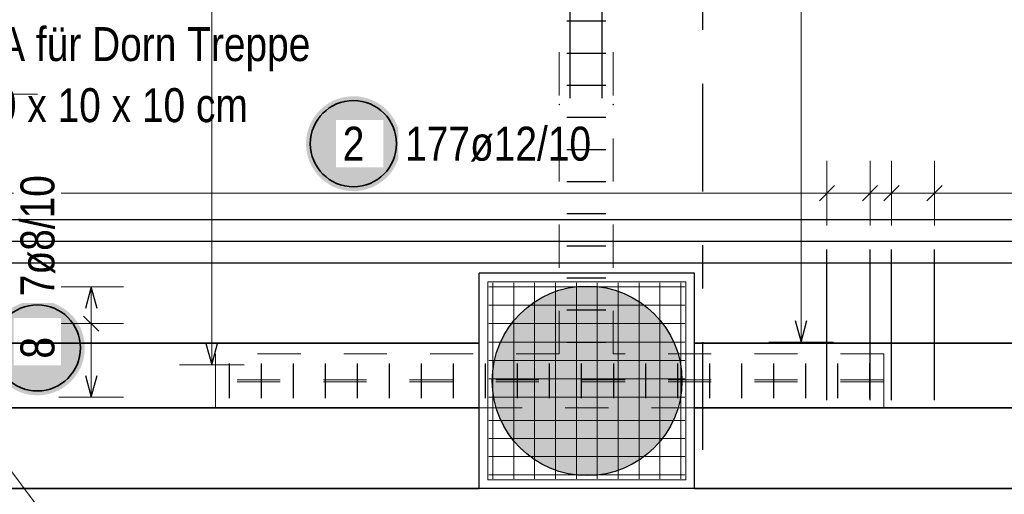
# Model space of a CAD drawing. Header units: millimetres. Extents: x -2.7 to 34.1, y -3.5 to 21.
# Tile 30 of 62: x 5.8 to 8.1, y 10.8 to 11.9. Entities that reach past the tile are written whole.
import ezdxf

# ---------------------------------------------------------------- set-up
doc = ezdxf.new("R2010")
doc.units = ezdxf.units.MM
doc.linetypes.add('DASHDOTX2', pattern=[2, 1, -0.5, 0, -0.5])
doc.linetypes.add('HIDDEN', pattern=[0.375, 0.25, -0.125])
for name, color, linetype, lineweight in [('Achsen', 7, 'Continuous', 20), ('Nplo Bewehrung', 7, 'Continuous', 20), ('Schnittlinien', 7, 'Continuous', 20)]:
    doc.layers.add(name, color=color, linetype=linetype, lineweight=lineweight)
doc.styles.add('Arial Narrow', font='ARIALN.TTF')

msp = doc.modelspace()

# ---------------------------------------------------------------- hatches: boundary and pattern name
at = {"lineweight": 25, "true_color": 0xd7ffd7}
msp.add_hatch(color=254, dxfattribs=at).paths.add_polyline_path([(7.345325, 11.058851), (7.345305, 11.061818), (7.345245, 11.064783), (7.345145, 11.067748), (7.345005, 11.070711), (7.344825, 11.073672), (7.344605, 11.07663), (7.344346, 11.079585), (7.344046, 11.082536), (7.343707, 11.085483), (7.343328, 11.088425), (7.342909, 11.091361), (7.342451, 11.094292), (7.341954, 11.097216), (7.341417, 11.100134), (7.340841, 11.103043), (7.340225, 11.105945), (7.339571, 11.108838), (7.338877, 11.111722), (7.338145, 11.114597), (7.337374, 11.117461), (7.336564, 11.120315), (7.335717, 11.123158), (7.33483, 11.125988), (7.333906, 11.128807), (7.332944, 11.131613), (7.331944, 11.134406), (7.330907, 11.137185), (7.329832, 11.139949), (7.32872, 11.142699), (7.327571, 11.145434), (7.326385, 11.148153), (7.325163, 11.150856), (7.323904, 11.153542), (7.322609, 11.15621), (7.321279, 11.158862), (7.319913, 11.161494), (7.318511, 11.164109), (7.317074, 11.166704), (7.315603, 11.169279), (7.314096, 11.171835), (7.312556, 11.17437), (7.310981, 11.176884), (7.309373, 11.179376), (7.307731, 11.181847), (7.306057, 11.184295), (7.304349, 11.18672), (7.302608, 11.189122), (7.300836, 11.191501), (7.299031, 11.193855), (7.297195, 11.196185), (7.295328, 11.19849), (7.29343, 11.200769), (7.291501, 11.203023), (7.289542, 11.20525), (7.287554, 11.207451), (7.285535, 11.209625), (7.283488, 11.211771), (7.281412, 11.21389), (7.279307, 11.21598), (7.277175, 11.218042), (7.275014, 11.220075), (7.272827, 11.222078), (7.270613, 11.224052), (7.268372, 11.225996), (7.266106, 11.22791), (7.263814, 11.229792), (7.261496, 11.231644), (7.259154, 11.233464), (7.256788, 11.235253), (7.254397, 11.237009), (7.251984, 11.238733), (7.249547, 11.240425), (7.247087, 11.242083), (7.244606, 11.243708), (7.242103, 11.2453), (7.239578, 11.246857), (7.237033, 11.248381), (7.234467, 11.24987), (7.231882, 11.251324), (7.229277, 11.252743), (7.226654, 11.254127), (7.224011, 11.255475), (7.221351, 11.256788), (7.218674, 11.258065), (7.21598, 11.259305), (7.213269, 11.260509), (7.210542, 11.261677), (7.207799, 11.262807), (7.205042, 11.263901), (7.20227, 11.264957), (7.199484, 11.265976), (7.196685, 11.266957), (7.193872, 11.2679), (7.191048, 11.268805), (7.188211, 11.269672), (7.185363, 11.270501), (7.182504, 11.271291), (7.179634, 11.272043), (7.176755, 11.272756), (7.173866, 11.27343), (7.170969, 11.274065), (7.168063, 11.27466), (7.165149, 11.275217), (7.162228, 11.275734), (7.159301, 11.276212), (7.156367, 11.27665), (7.153428, 11.277049), (7.150483, 11.277408), (7.147534, 11.277728), (7.144581, 11.278007), (7.141624, 11.278247), (7.138665, 11.278447), (7.135703, 11.278607), (7.132739, 11.278727), (7.129774, 11.278807), (7.126808, 11.278846), (7.123842, 11.278846), (7.120876, 11.278807), (7.11791, 11.278727), (7.114946, 11.278607), (7.111985, 11.278447), (7.109025, 11.278247), (7.106068, 11.278007), (7.103115, 11.277728), (7.100166, 11.277408), (7.097222, 11.277049), (7.094282, 11.27665), (7.091349, 11.276212), (7.088421, 11.275734), (7.0855, 11.275217), (7.082587, 11.27466), (7.079681, 11.274065), (7.076783, 11.27343), (7.073895, 11.272756), (7.071015, 11.272043), (7.068146, 11.271291), (7.065287, 11.270501), (7.062439, 11.269672), (7.059602, 11.268805), (7.056777, 11.2679), (7.053965, 11.266957), (7.051165, 11.265976), (7.048379, 11.264957), (7.045608, 11.263901), (7.04285, 11.262807), (7.040108, 11.261677), (7.037381, 11.260509), (7.03467, 11.259305), (7.031975, 11.258065), (7.029298, 11.256788), (7.026638, 11.255475), (7.023996, 11.254127), (7.021372, 11.252743), (7.018768, 11.251324), (7.016182, 11.24987), (7.013617, 11.248381), (7.011071, 11.246857), (7.008547, 11.2453), (7.006044, 11.243708), (7.003562, 11.242083), (7.001103, 11.240425), (6.998666, 11.238733), (6.996252, 11.237009), (6.993862, 11.235253), (6.991495, 11.233464), (6.989153, 11.231644), (6.986836, 11.229792), (6.984544, 11.22791), (6.982277, 11.225996), (6.980036, 11.224052), (6.977822, 11.222078), (6.975635, 11.220075), (6.973475, 11.218042), (6.971342, 11.21598), (6.969238, 11.21389), (6.967162, 11.211771), (6.965114, 11.209625), (6.963096, 11.207451), (6.961107, 11.20525), (6.959148, 11.203023), (6.957219, 11.200769), (6.955321, 11.19849), (6.953454, 11.196185), (6.951618, 11.193855), (6.949814, 11.191501), (6.948041, 11.189122), (6.946301, 11.18672), (6.944593, 11.184295), (6.942918, 11.181847), (6.941276, 11.179376), (6.939668, 11.176884), (6.938093, 11.17437), (6.936553, 11.171835), (6.935047, 11.169279), (6.933575, 11.166704), (6.932139, 11.164109), (6.930737, 11.161494), (6.929371, 11.158862), (6.92804, 11.15621), (6.926745, 11.153542), (6.925487, 11.150856), (6.924264, 11.148153), (6.923079, 11.145434), (6.92193, 11.142699), (6.920818, 11.139949), (6.919743, 11.137185), (6.918705, 11.134406), (6.917705, 11.131613), (6.916743, 11.128807), (6.915819, 11.125988), (6.914933, 11.123158), (6.914085, 11.120315), (6.913275, 11.117461), (6.912505, 11.114597), (6.911772, 11.111722), (6.911079, 11.108838), (6.910424, 11.105945), (6.909809, 11.103043), (6.909233, 11.100134), (6.908696, 11.097216), (6.908198, 11.094292), (6.90774, 11.091361), (6.907321, 11.088425), (6.906943, 11.085483), (6.906603, 11.082536), (6.906304, 11.079585), (6.906044, 11.07663), (6.905824, 11.073672), (6.905645, 11.070711), (6.905505, 11.067748), (6.905405, 11.064783), (6.905345, 11.061818), (6.905325, 11.058851), (6.905345, 11.055885), (6.905405, 11.05292), (6.905505, 11.049955), (6.905645, 11.046992), (6.905824, 11.044031), (6.906044, 11.041073), (6.906304, 11.038118), (6.906603, 11.035167), (6.906943, 11.03222), (6.907321, 11.029278), (6.90774, 11.026342), (6.908198, 11.023411), (6.908696, 11.020487), (6.909233, 11.017569), (6.909809, 11.01466), (6.910424, 11.011758), (6.911079, 11.008865), (6.911772, 11.005981), (6.912505, 11.003106), (6.913275, 11.000242), (6.914085, 10.997388), (6.914933, 10.994545), (6.915819, 10.991715), (6.916743, 10.988896), (6.917705, 10.98609), (6.918705, 10.983297), (6.919743, 10.980518), (6.920818, 10.977754), (6.92193, 10.975004), (6.923079, 10.972269), (6.924264, 10.96955), (6.925487, 10.966847), (6.926745, 10.964161), (6.92804, 10.961493), (6.929371, 10.958841), (6.930737, 10.956209), (6.932139, 10.953594), (6.933575, 10.950999), (6.935047, 10.948424), (6.936553, 10.945868), (6.938093, 10.943333), (6.939668, 10.940819), (6.941276, 10.938327), (6.942918, 10.935856), (6.944593, 10.933408), (6.946301, 10.930983), (6.948041, 10.928581), (6.949814, 10.926202), (6.951618, 10.923848), (6.953454, 10.921518), (6.955321, 10.919213), (6.957219, 10.916934), (6.959148, 10.91468), (6.961107, 10.912453), (6.963096, 10.910252), (6.965114, 10.908078), (6.967162, 10.905932), (6.969238, 10.903813), (6.971342, 10.901723), (6.973475, 10.899661), (6.975635, 10.897628), (6.977822, 10.895625), (6.980036, 10.893651), (6.982277, 10.891707), (6.984544, 10.889793), (6.986836, 10.887911), (6.989153, 10.886059), (6.991495, 10.884239), (6.993862, 10.88245), (6.996252, 10.880694), (6.998666, 10.878969), (7.001103, 10.877278), (7.003562, 10.87562), (7.006044, 10.873995), (7.008547, 10.872403), (7.011071, 10.870846), (7.013617, 10.869322), (7.016182, 10.867833), (7.018768, 10.866379), (7.021372, 10.86496), (7.023996, 10.863576), (7.026638, 10.862228), (7.029298, 10.860915), (7.031975, 10.859638), (7.03467, 10.858398), (7.037381, 10.857194), (7.040108, 10.856026), (7.04285, 10.854896), (7.045608, 10.853802), (7.048379, 10.852746), (7.051165, 10.851727), (7.053965, 10.850746), (7.056777, 10.849803), (7.059602, 10.848898), (7.062439, 10.848031), (7.065287, 10.847202), (7.068146, 10.846412), (7.071015, 10.84566), (7.073895, 10.844947), (7.076783, 10.844273), (7.079681, 10.843638), (7.082587, 10.843043), (7.0855, 10.842486), (7.088421, 10.841969), (7.091349, 10.841491), (7.094282, 10.841053), (7.097222, 10.840654), (7.100166, 10.840295), (7.103115, 10.839975), (7.106068, 10.839696), (7.109025, 10.839456), (7.111985, 10.839256), (7.114946, 10.839096), (7.11791, 10.838976), (7.120876, 10.838896), (7.123842, 10.838856), (7.126808, 10.838856), (7.129774, 10.838896), (7.132739, 10.838976), (7.135703, 10.839096), (7.138665, 10.839256), (7.141624, 10.839456), (7.144581, 10.839696), (7.147534, 10.839975), (7.150483, 10.840295), (7.153428, 10.840654), (7.156367, 10.841053), (7.159301, 10.841491), (7.162228, 10.841969), (7.165149, 10.842486), (7.168063, 10.843043), (7.170969, 10.843638), (7.173866, 10.844273), (7.176755, 10.844947), (7.179634, 10.84566), (7.182504, 10.846412), (7.185363, 10.847202), (7.188211, 10.848031), (7.191048, 10.848898), (7.193872, 10.849803), (7.196685, 10.850746), (7.199484, 10.851727), (7.20227, 10.852746), (7.205042, 10.853802), (7.207799, 10.854896), (7.210542, 10.856026), (7.213269, 10.857194), (7.21598, 10.858398), (7.218674, 10.859638), (7.221351, 10.860915), (7.224011, 10.862228), (7.226654, 10.863576), (7.229277, 10.86496), (7.231882, 10.866379), (7.234467, 10.867833), (7.237033, 10.869322), (7.239578, 10.870846), (7.242103, 10.872403), (7.244606, 10.873995), (7.247087, 10.87562), (7.249547, 10.877278), (7.251984, 10.878969), (7.254397, 10.880694), (7.256788, 10.88245), (7.259154, 10.884239), (7.261496, 10.886059), (7.263814, 10.887911), (7.266106, 10.889793), (7.268372, 10.891707), (7.270613, 10.893651), (7.272827, 10.895625), (7.275014, 10.897628), (7.277175, 10.899661), (7.279307, 10.901723), (7.281412, 10.903813), (7.283488, 10.905932), (7.285535, 10.908078), (7.287554, 10.910252), (7.289542, 10.912453), (7.291501, 10.91468), (7.29343, 10.916934), (7.295328, 10.919213), (7.297195, 10.921518), (7.299031, 10.923848), (7.300836, 10.926202), (7.302608, 10.928581), (7.304349, 10.930983), (7.306057, 10.933408), (7.307731, 10.935856), (7.309373, 10.938327), (7.310981, 10.940819), (7.312556, 10.943333), (7.314096, 10.945868), (7.315603, 10.948424), (7.317074, 10.950999), (7.318511, 10.953594), (7.319913, 10.956209), (7.321279, 10.958841), (7.322609, 10.961493), (7.323904, 10.964161), (7.325163, 10.966847), (7.326385, 10.96955), (7.327571, 10.972269), (7.32872, 10.975004), (7.329832, 10.977754), (7.330907, 10.980518), (7.331944, 10.983297), (7.332944, 10.98609), (7.333906, 10.988896), (7.33483, 10.991715), (7.335717, 10.994545), (7.336564, 10.997388), (7.337374, 11.000242), (7.338145, 11.003106), (7.338877, 11.005981), (7.339571, 11.008865), (7.340225, 11.011758), (7.340841, 11.01466), (7.341417, 11.017569), (7.341954, 11.020487), (7.342451, 11.023411), (7.342909, 11.026342), (7.343328, 11.029278), (7.343707, 11.03222), (7.344046, 11.035167), (7.344346, 11.038118), (7.344605, 11.041073), (7.344825, 11.044031), (7.345005, 11.046992), (7.345145, 11.049955), (7.345245, 11.05292), (7.345305, 11.055885)])
at = {"layer": 'Achsen', "lineweight": 25, "true_color": 0xffffff}
for points in [[(6.693171, 11.609259), (6.693104, 11.613098), (6.692903, 11.616932), (6.692568, 11.620757), (6.6921, 11.624568), (6.6915, 11.62836), (6.690767, 11.632129), (6.689903, 11.63587), (6.68891, 11.639579), (6.687787, 11.643251), (6.686537, 11.646881), (6.685161, 11.650466), (6.683661, 11.654), (6.682038, 11.65748), (6.680295, 11.660901), (6.678434, 11.664259), (6.676456, 11.66755), (6.674365, 11.67077), (6.672163, 11.673915), (6.669852, 11.676982), (6.667436, 11.679966), (6.664917, 11.682863), (6.662298, 11.685671), (6.659583, 11.688386), (6.656775, 11.691005), (6.653878, 11.693524), (6.650894, 11.69594), (6.647827, 11.698251), (6.644682, 11.700453), (6.641462, 11.702544), (6.638171, 11.704522), (6.634813, 11.706383), (6.631392, 11.708126), (6.627912, 11.709749), (6.624378, 11.711249), (6.620793, 11.712625), (6.617163, 11.713875), (6.613491, 11.714998), (6.609782, 11.715992), (6.606041, 11.716855), (6.602272, 11.717588), (6.59848, 11.718189), (6.594669, 11.718656), (6.590844, 11.718991), (6.58701, 11.719192), (6.583171, 11.719259), (6.579332, 11.719192), (6.575498, 11.718991), (6.571673, 11.718656), (6.567862, 11.718189), (6.56407, 11.717588), (6.560301, 11.716855), (6.55656, 11.715992), (6.552851, 11.714998), (6.549179, 11.713875), (6.545549, 11.712625), (6.541964, 11.711249), (6.53843, 11.709749), (6.53495, 11.708126), (6.531529, 11.706383), (6.528171, 11.704522), (6.52488, 11.702544), (6.52166, 11.700453), (6.518515, 11.698251), (6.515448, 11.69594), (6.512464, 11.693524), (6.509567, 11.691005), (6.506759, 11.688386), (6.504044, 11.685671), (6.501425, 11.682863), (6.498906, 11.679966), (6.49649, 11.676982), (6.494179, 11.673915), (6.491977, 11.67077), (6.489886, 11.66755), (6.487908, 11.664259), (6.486047, 11.660901), (6.484304, 11.65748), (6.482681, 11.654), (6.481181, 11.650466), (6.479805, 11.646881), (6.478555, 11.643251), (6.477432, 11.639579), (6.476438, 11.63587), (6.475575, 11.632129), (6.474842, 11.62836), (6.474241, 11.624568), (6.473774, 11.620757), (6.473439, 11.616932), (6.473238, 11.613098), (6.473171, 11.609259), (6.473238, 11.60542), (6.473439, 11.601586), (6.473774, 11.597761), (6.474241, 11.59395), (6.474842, 11.590158), (6.475575, 11.586389), (6.476438, 11.582648), (6.477432, 11.578939), (6.478555, 11.575267), (6.479805, 11.571637), (6.481181, 11.568052), (6.482681, 11.564518), (6.484304, 11.561038), (6.486047, 11.557617), (6.487908, 11.554259), (6.489886, 11.550968), (6.491977, 11.547748), (6.494179, 11.544603), (6.49649, 11.541536), (6.498906, 11.538552), (6.501425, 11.535655), (6.504044, 11.532847), (6.506759, 11.530132), (6.509567, 11.527513), (6.512464, 11.524994), (6.515448, 11.522578), (6.518515, 11.520267), (6.52166, 11.518065), (6.52488, 11.515974), (6.528171, 11.513996), (6.531529, 11.512135), (6.53495, 11.510392), (6.53843, 11.508769), (6.541964, 11.507269), (6.545549, 11.505893), (6.549179, 11.504643), (6.552851, 11.50352), (6.55656, 11.502526), (6.560301, 11.501663), (6.56407, 11.50093), (6.567862, 11.50033), (6.571673, 11.499862), (6.575498, 11.499527), (6.579332, 11.499326), (6.583171, 11.499259), (6.58701, 11.499326), (6.590844, 11.499527), (6.594669, 11.499862), (6.59848, 11.50033), (6.602272, 11.50093), (6.606041, 11.501663), (6.609782, 11.502526), (6.613491, 11.50352), (6.617163, 11.504643), (6.620793, 11.505893), (6.624378, 11.507269), (6.627912, 11.508769), (6.631392, 11.510392), (6.634813, 11.512135), (6.638171, 11.513996), (6.641462, 11.515974), (6.644682, 11.518065), (6.647827, 11.520267), (6.650894, 11.522578), (6.653878, 11.524994), (6.656775, 11.527513), (6.659583, 11.530132), (6.662298, 11.532847), (6.664917, 11.535655), (6.667436, 11.538552), (6.669852, 11.541536), (6.672163, 11.544603), (6.674365, 11.547748), (6.676456, 11.550968), (6.678434, 11.554259), (6.680295, 11.557617), (6.682038, 11.561038), (6.683661, 11.564518), (6.685161, 11.568052), (6.686537, 11.571637), (6.687787, 11.575267), (6.68891, 11.578939), (6.689903, 11.582648), (6.690767, 11.586389), (6.6915, 11.590158), (6.6921, 11.59395), (6.692568, 11.597761), (6.692903, 11.601586)], [(5.96, 11.135264), (5.959933, 11.139103), (5.959732, 11.142938), (5.959397, 11.146763), (5.958929, 11.150574), (5.958329, 11.154366), (5.957596, 11.158135), (5.956733, 11.161876), (5.955739, 11.165585), (5.954616, 11.169256), (5.953366, 11.172887), (5.95199, 11.176471), (5.95049, 11.180005), (5.948867, 11.183485), (5.947124, 11.186906), (5.945263, 11.190264), (5.943285, 11.193556), (5.941194, 11.196776), (5.938992, 11.199921), (5.936681, 11.202987), (5.934265, 11.205971), (5.931746, 11.208869), (5.929127, 11.211677), (5.926412, 11.214392), (5.923604, 11.21701), (5.920707, 11.219529), (5.917723, 11.221946), (5.914656, 11.224256), (5.911511, 11.226459), (5.908291, 11.22855), (5.905, 11.230527), (5.901642, 11.232389), (5.898221, 11.234132), (5.894741, 11.235754), (5.891207, 11.237255), (5.887622, 11.238631), (5.883992, 11.239881), (5.88032, 11.241003), (5.876611, 11.241997), (5.87287, 11.242861), (5.869101, 11.243593), (5.865309, 11.244194), (5.861498, 11.244662), (5.857673, 11.244997), (5.853839, 11.245197), (5.85, 11.245264), (5.846161, 11.245197), (5.842327, 11.244997), (5.838502, 11.244662), (5.834691, 11.244194), (5.830899, 11.243593), (5.82713, 11.242861), (5.823389, 11.241997), (5.81968, 11.241003), (5.816008, 11.239881), (5.812378, 11.238631), (5.808793, 11.237255), (5.805259, 11.235754), (5.801779, 11.234132), (5.798358, 11.232389), (5.795, 11.230527), (5.791709, 11.22855), (5.788489, 11.226459), (5.785344, 11.224256), (5.782277, 11.221946), (5.779293, 11.219529), (5.776396, 11.21701), (5.773588, 11.214392), (5.770873, 11.211677), (5.768254, 11.208869), (5.765735, 11.205971), (5.763319, 11.202987), (5.761008, 11.199921), (5.758806, 11.196776), (5.756715, 11.193556), (5.754737, 11.190264), (5.752876, 11.186906), (5.751133, 11.183485), (5.74951, 11.180005), (5.74801, 11.176471), (5.746634, 11.172887), (5.745384, 11.169256), (5.744261, 11.165585), (5.743267, 11.161876), (5.742404, 11.158135), (5.741671, 11.154366), (5.741071, 11.150574), (5.740603, 11.146763), (5.740268, 11.142938), (5.740067, 11.139103), (5.74, 11.135264), (5.740067, 11.131426), (5.740268, 11.127591), (5.740603, 11.123766), (5.741071, 11.119955), (5.741671, 11.116163), (5.742404, 11.112394), (5.743267, 11.108653), (5.744261, 11.104944), (5.745384, 11.101273), (5.746634, 11.097642), (5.74801, 11.094058), (5.74951, 11.090523), (5.751133, 11.087044), (5.752876, 11.083623), (5.754737, 11.080264), (5.756715, 11.076973), (5.758806, 11.073753), (5.761008, 11.070608), (5.763319, 11.067542), (5.765735, 11.064558), (5.768254, 11.06166), (5.770873, 11.058852), (5.773588, 11.056137), (5.776396, 11.053519), (5.779293, 11.051), (5.782277, 11.048583), (5.785344, 11.046273), (5.788489, 11.04407), (5.791709, 11.041979), (5.795, 11.040002), (5.798358, 11.03814), (5.801779, 11.036397), (5.805259, 11.034774), (5.808793, 11.033274), (5.812378, 11.031898), (5.816008, 11.030648), (5.81968, 11.029526), (5.823389, 11.028532), (5.82713, 11.027668), (5.830899, 11.026936), (5.834691, 11.026335), (5.838502, 11.025867), (5.842327, 11.025532), (5.846161, 11.025331), (5.85, 11.025264), (5.853839, 11.025331), (5.857673, 11.025532), (5.861498, 11.025867), (5.865309, 11.026335), (5.869101, 11.026936), (5.87287, 11.027668), (5.876611, 11.028532), (5.88032, 11.029526), (5.883992, 11.030648), (5.887622, 11.031898), (5.891207, 11.033274), (5.894741, 11.034774), (5.898221, 11.036397), (5.901642, 11.03814), (5.905, 11.040002), (5.908291, 11.041979), (5.911511, 11.04407), (5.914656, 11.046273), (5.917723, 11.048583), (5.920707, 11.051), (5.923604, 11.053519), (5.926412, 11.056137), (5.929127, 11.058852), (5.931746, 11.06166), (5.934265, 11.064558), (5.936681, 11.067542), (5.938992, 11.070608), (5.941194, 11.073753), (5.943285, 11.076973), (5.945263, 11.080264), (5.947124, 11.083623), (5.948867, 11.087044), (5.95049, 11.090523), (5.95199, 11.094058), (5.953366, 11.097642), (5.954616, 11.101273), (5.955739, 11.104944), (5.956733, 11.108653), (5.957596, 11.112394), (5.958329, 11.116163), (5.958929, 11.119955), (5.959397, 11.123766), (5.959732, 11.127591)]]:
    msp.add_hatch(color=7, dxfattribs=at).paths.add_polyline_path(points)

# ---------------------------------------------------------------- linework, layer by layer
at = {"color": 5, "linetype": 'Continuous', "lineweight": 18, "ltscale": 2}
for p, q in [((6.254341, 11.095772), (6.254341, 17.948351)), ((7.621602, 11.148851), (7.621602, 14.50247)), ((5.7, 11.723851), (5.85, 11.723851)), ((7.546602, 11.148851), (7.696602, 11.148851)), ((6.179341, 11.095772), (6.329341, 11.095772)), ((5.877683, 10.731571), (5.69586, 10.973845))]:
    msp.add_line(p, q, dxfattribs=at)
at = {"color": 3, "linetype": 'Continuous', "lineweight": 25, "ltscale": 2}
for p, q in [((7.086373, 11.715165), (7.086373, 14.540165)), ((7.160373, 11.715165), (7.160373, 14.540165)), ((7.078373, 11.8941), (7.168373, 11.8941)), ((7.078373, 11.819575), (7.168373, 11.819575)), ((7.078373, 11.74505), (7.168373, 11.74505)), ((7.078373, 11.670525), (7.168373, 11.670525)), ((7.078373, 11.521476), (7.168373, 11.521476)), ((7.078373, 11.446951), (7.168373, 11.446951)), ((7.078373, 11.372426), (7.168373, 11.372426)), ((7.078373, 11.297901), (7.168373, 11.297901)), ((7.078373, 11.223376), (7.168373, 11.223376)), ((7.608205, 11.198851), (7.621602, 11.148851)), ((7.621602, 11.148851), (7.634999, 11.198851)), ((7.078373, 11.148851), (7.168373, 11.148851)), ((6.240943, 11.145772), (6.254341, 11.095772)), ((6.254341, 11.095772), (6.267738, 11.145772)), ((6.295867, 11.018851), (6.295867, 11.098851)), ((6.370123, 11.018851), (6.370123, 11.098851)), ((6.44438, 11.018851), (6.44438, 11.098851)), ((6.518636, 11.018851), (6.518636, 11.098851)), ((6.592893, 11.018851), (6.592893, 11.098851)), ((6.667149, 11.018851), (6.667149, 11.098851)), ((6.741406, 11.018851), (6.741406, 11.098851)), ((6.815662, 11.018851), (6.815662, 11.098851)), ((6.889918, 11.018851), (6.889918, 11.098851)), ((6.964175, 11.018851), (6.964175, 11.098851)), ((7.038431, 11.018851), (7.038431, 11.098851)), ((7.112688, 11.018851), (7.112688, 11.098851)), ((7.186944, 11.018851), (7.186944, 11.098851)), ((7.2612, 11.018851), (7.2612, 11.098851)), ((7.335457, 11.018851), (7.335457, 11.098851)), ((7.409713, 11.018851), (7.409713, 11.098851)), ((7.48397, 11.018851), (7.48397, 11.098851)), ((7.558226, 11.018851), (7.558226, 11.098851)), ((7.632482, 11.018851), (7.632482, 11.098851)), ((7.706739, 11.018851), (7.706739, 11.098851)), ((7.780995, 11.018851), (7.780995, 11.098851))]:
    msp.add_line(p, q, dxfattribs=at)
at = {"color": 9, "linetype": 'Continuous', "lineweight": 0, "ltscale": 2}
for p, q in [((7.354618, 11.28885), (6.894618, 11.28885)), ((6.894618, 11.28885), (6.894618, 10.82885)), ((7.354618, 10.82885), (7.354618, 11.28885)), ((6.894618, 10.89135), (6.894618, 10.82885)), ((6.894618, 10.82885), (7.354618, 10.82885)), ((6.894618, 10.82885), (6.957118, 10.82885))]:
    msp.add_line(p, q, dxfattribs=at)
at = {"color": 7, "linetype": 'HIDDEN', "lineweight": 18, "ltscale": 0.25}
for p, q in [((7.060873, 11.121351), (6.263367, 11.121351)), ((6.263367, 11.06135), (6.263367, 11.121351)), ((7.813495, 11.121351), (7.185873, 11.121351)), ((7.813495, 11.06135), (7.813495, 11.121351)), ((7.813495, 11.06135), (6.263367, 11.06135)), ((6.263367, 11.05635), (6.263367, 11.06135)), ((7.813495, 11.05635), (6.263367, 11.05635)), ((6.263367, 10.996351), (6.263367, 11.05635)), ((7.813495, 11.05635), (7.813495, 11.06135)), ((7.813495, 10.996351), (7.813495, 11.05635)), ((7.374618, 10.99635), (6.874618, 10.99635))]:
    msp.add_line(p, q, dxfattribs=at)
at = {"color": 9, "linetype": 'Continuous', "lineweight": 0}
for centre in [(7.060873, 11.700165), (7.185873, 11.700165)]:
    msp.add_circle(centre, 0.000555, dxfattribs=at)
at = {"layer": 'Achsen', "color": 3, "linetype": 'DASHDOTX2', "lineweight": 25, "ltscale": 0.25}
msp.add_line((7.393394, 19.548436), (7.393394, 9.244803), dxfattribs=at)
at = {"layer": 'Achsen', "color": 5, "linetype": 'Continuous', "lineweight": 18, "ltscale": 2}
for p, q in [((7.681861, 11.419331), (7.681861, 11.569331)), ((7.781708, 11.419331), (7.781708, 11.569331)), ((7.831631, 11.419331), (7.831631, 11.569331)), ((7.931478, 11.419331), (7.931478, 11.569331)), ((12.025188, 11.494331), (3.238688, 11.494331)), ((6.05, 11.27685), (5.9, 11.27685)), ((5.975, 11.02085), (5.975, 11.27685)), ((5.9, 11.191516), (6.05, 11.191516)), ((5.9, 11.02085), (6.05, 11.02085))]:
    msp.add_line(p, q, dxfattribs=at)
at = {"layer": 'Achsen', "color": 3, "linetype": 'Continuous', "lineweight": 25, "ltscale": 2}
for p, q in [((7.664183, 11.476653), (7.699539, 11.512009)), ((7.76403, 11.476653), (7.799385, 11.512009)), ((7.813953, 11.476653), (7.849309, 11.512009)), ((7.9138, 11.476653), (7.949155, 11.512009)), ((7.681861, 11.013851), (7.681861, 11.363851)), ((7.781708, 11.013851), (7.781708, 11.363851)), ((7.831631, 11.013851), (7.831631, 11.363851)), ((7.931478, 11.013851), (7.931478, 11.363851)), ((5.975, 11.27685), (5.961603, 11.22685)), ((5.988397, 11.22685), (5.975, 11.27685)), ((5.957322, 11.209194), (5.992678, 11.173839)), ((5.961603, 11.07085), (5.975, 11.02085)), ((5.975, 11.02085), (5.988397, 11.07085))]:
    msp.add_line(p, q, dxfattribs=at)
at = {"layer": 'Achsen', "color": 3, "linetype": 'Continuous', "lineweight": 25}
for p, q in [((6.874618, 10.808851), (6.874618, 11.308851)), ((7.374618, 11.30885), (6.874618, 11.30885)), ((7.374618, 10.808851), (7.374618, 11.308851)), ((7.374618, 10.80885), (6.874618, 10.80885))]:
    msp.add_line(p, q, dxfattribs=at)
at = {"layer": 'Achsen', "color": 2, "linetype": 'Continuous', "lineweight": 35}
for p, q in [((8.535093, 11.14635), (7.374618, 11.14635)), ((6.874618, 10.99635), (5.730866, 10.99635)), ((8.526746, 10.99635), (7.374618, 10.99635)), ((6.874618, 10.80885), (5.730866, 10.80885)), ((8.485872, 10.80885), (7.374618, 10.80885))]:
    msp.add_line(p, q, dxfattribs=at)
at = {"layer": 'Achsen', "color": 2, "linetype": 'Continuous', "lineweight": 35, "ltscale": 2}
for centre in [(6.583171, 11.609259), (5.85, 11.135264)]:
    msp.add_circle(centre, 0.1, dxfattribs=at)
at = {"layer": 'Nplo Bewehrung', "color": 9, "linetype": 'Continuous', "lineweight": 0, "ltscale": 2}
for p, q in [((6.906618, 10.831353), (6.906618, 11.286353)), ((6.955063, 10.831353), (6.955063, 11.286353)), ((7.003507, 10.831353), (7.003507, 11.286353)), ((7.051952, 10.831353), (7.051952, 11.286353)), ((7.100396, 10.831353), (7.100396, 11.286353)), ((7.148841, 10.831353), (7.148841, 11.286353)), ((7.197285, 10.831353), (7.197285, 11.286353)), ((7.245729, 10.831353), (7.245729, 11.286353)), ((7.294174, 10.831353), (7.294174, 11.286353)), ((7.342618, 10.831353), (7.342618, 11.286353)), ((6.897118, 11.276851), (7.352118, 11.276851)), ((6.897118, 11.234185), (7.352118, 11.234185)), ((6.897118, 11.191518), (7.352118, 11.191518)), ((6.897118, 11.148851), (7.352118, 11.148851)), ((6.897118, 11.106185), (7.352118, 11.106185)), ((6.897118, 11.063518), (7.352118, 11.063518)), ((6.897118, 11.020851), (7.352118, 11.020851)), ((6.897118, 10.966851), (7.352118, 10.966851)), ((6.897118, 10.924851), (7.352118, 10.924851)), ((6.897118, 10.882851), (7.352118, 10.882851)), ((6.897118, 10.840851), (7.352118, 10.840851))]:
    msp.add_line(p, q, dxfattribs=at)
at = {"layer": 'Schnittlinien', "color": 3, "linetype": 'Continuous', "lineweight": 25}
msp.add_circle((7.125325, 11.058851), 0.22, dxfattribs=at)

# ---------------------------------------------------------------- texts
at = {"color": 2, "lineweight": 35, "style": 'Arial Narrow'}
for s, p in [('BA für Dorn Treppe', (5.701197, 11.801026)), ('10 x 10 x 10 cm', (5.701197, 11.659276))]:
    msp.add_text(s, height=0.07875, dxfattribs=at).set_placement(p)
at = {"layer": 'Achsen', "color": 2, "lineweight": 35, "insert": (6.703171, 11.648634), "char_height": 0.07875, "attachment_point": 1, "line_spacing_factor": 0.9, "style": 'Arial Narrow', "bg_fill": 3, "box_fill_scale": 1.2, "bg_fill_color": 256, "bg_fill_true_color": 13158600, "bg_fill_transparency": 0}
msp.add_mtext('177ø12/10', dxfattribs=at)

# ---------------------------------------------------------------- next in the draw order: linework, layer by layer
at = {"color": 7, "linetype": 'HIDDEN', "lineweight": 18, "ltscale": 0.25}
for p, q in [((7.060873, 11.121351), (7.060873, 14.53497)), ((7.185873, 11.121351), (7.185873, 14.53497))]:
    msp.add_line(p, q, dxfattribs=at)
at = {"color": 3, "linetype": 'Continuous', "lineweight": 25, "ltscale": 2}
msp.add_line((7.078373, 11.596001), (7.168373, 11.596001), dxfattribs=at)

# ---------------------------------------------------------------- next in the draw order: texts
at = {"layer": 'Achsen', "color": 2, "lineweight": 35, "insert": (6.558365, 11.648634), "char_height": 0.07875, "attachment_point": 1, "line_spacing_factor": 0.9, "style": 'Arial Narrow', "bg_fill": 3, "box_fill_scale": 1.2, "bg_fill_color": 256, "bg_fill_true_color": 13158600, "bg_fill_transparency": 0}
msp.add_mtext('2', dxfattribs=at)
at = {"layer": 'Achsen', "color": 2, "lineweight": 35, "char_height": 0.07875, "attachment_point": 1, "rotation": 90, "line_spacing_factor": 0.9, "style": 'Arial Narrow', "bg_fill": 3, "box_fill_scale": 1.2, "bg_fill_color": 256, "bg_fill_true_color": 13158600, "bg_fill_transparency": 0}
for s, insert in [('7ø8/10', (5.810625, 11.255264)), ('8', (5.810625, 11.110458))]:
    msp.add_mtext(s, dxfattribs=dict(at, insert=insert))

# ---------------------------------------------------------------- next in the draw order: linework, layer by layer
at = {"color": 3, "linetype": 'Continuous', "lineweight": 25, "ltscale": 2}
for p, q in [((9.225688, 11.432724), (3.225688, 11.432724)), ((9.225688, 11.382302), (3.225688, 11.382302)), ((9.225688, 11.33188), (3.225688, 11.33188))]:
    msp.add_line(p, q, dxfattribs=at)
at = {"layer": 'Achsen', "color": 2, "linetype": 'Continuous', "lineweight": 35}
msp.add_line((6.874618, 11.14635), (5.730866, 11.14635), dxfattribs=at)

doc.saveas('drawing.dxf')
